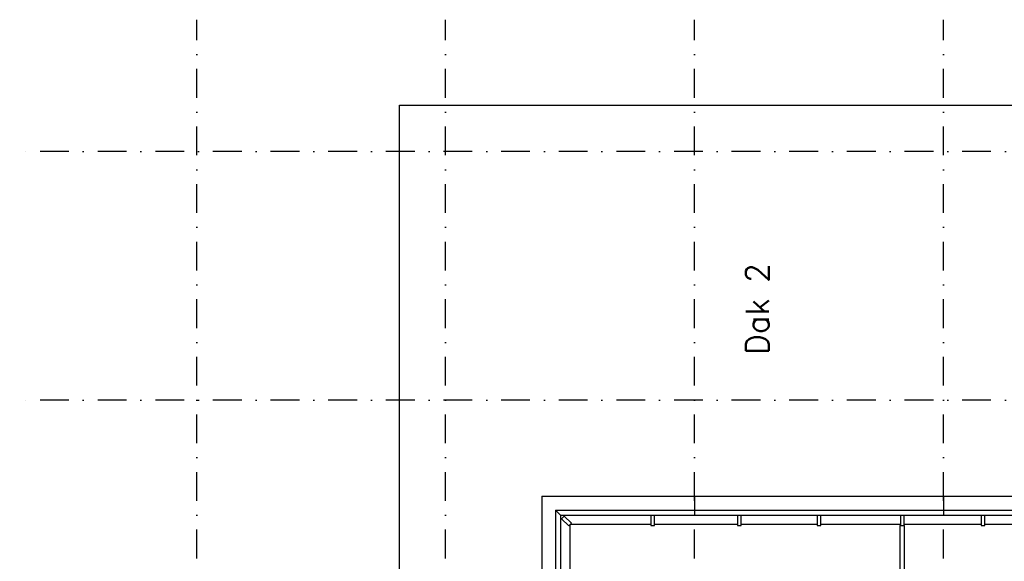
# Model space of a CAD drawing. Extents: x 36324 to 146208, y 143889 to 220609.
# Tile 5 of 21: x 36324 to 57682, y 193483 to 205239. Entities that reach past the tile are written whole.
import ezdxf

# ---------------------------------------------------------------- set-up
doc = ezdxf.new("R2010")
doc.units = 0
doc.header["$LTSCALE"] = 100
doc.linetypes.add('B0302', pattern=[12.5, 6.25, -3.125, 0, -3.125])
for name, color, linetype in [('Bouwkundig', 253, 'CONTINUOUS'), ('Bouwkundig tekst', 252, 'CONTINUOUS'), ('Stramien', 252, 'B0302')]:
    doc.layers.add(name, color=color, linetype=linetype)
doc.styles.get("Standard").update_dxf_attribs({"font": 'romans.shx'})

msp = doc.modelspace()

# ---------------------------------------------------------------- linework, layer by layer
at = {"layer": 'Bouwkundig', "linetype": 'Continuous'}
for p, q in [((50963, 194894), (50963, 194480)), ((56363, 194894), (56363, 194480)), ((55413, 194260), (55513, 194260))]:
    msp.add_line(p, q, dxfattribs=at)
for points in [[(78963, 197980), (78963, 163580), (44563, 163580), (44563, 203380), (68163, 203380), (68163, 197980), (78963, 197980)], [(47649, 194894), (75877, 194894), (75877, 191580)], [(47649, 194894), (47649, 191580)], [(59063, 194480), (48063, 194480), (47949, 194594), (59063, 194594)], [(48263, 192530), (48263, 194280)], [(50013, 194280), (48263, 194280)], [(51893, 194280), (50093, 194280)], [(53623, 194280), (51973, 194280)], [(55433, 194280), (53703, 194280)], [(55413, 194260), (55413, 193030)], [(55513, 194258), (55510, 194260)], [(57183, 194280), (55513, 194280)], [(55513, 194260), (55513, 193030)], [(58983, 194280), (57263, 194280)]]:
    msp.add_lwpolyline(points, dxfattribs=at)
for points in [[(47949, 194594), (47949, 191580), (48063, 191580), (48063, 194480)], [(48136, 194464), (48079, 194408), (48235, 194252), (48291, 194309)], [(50093, 194480), (50013, 194480), (50013, 194260), (50093, 194260)], [(51973, 194480), (51893, 194480), (51893, 194260), (51973, 194260)], [(53703, 194480), (53623, 194480), (53623, 194260), (53703, 194260)], [(55513, 194480), (55433, 194480), (55433, 194260), (55513, 194260)], [(57263, 194480), (57183, 194480), (57183, 194260), (57263, 194260)]]:
    msp.add_lwpolyline(points, close=True, dxfattribs=at)
at = {"layer": 'Stramien'}
for p, q in [((40163, 153542), (40163, 205239)), ((45563, 153542), (45563, 205239)), ((50963, 153542), (50963, 205239)), ((56363, 153542), (56363, 205239)), ((133649, 202380), (36324, 202380)), ((133649, 196980), (36324, 196980))]:
    msp.add_line(p, q, dxfattribs=at)

# ---------------------------------------------------------------- texts
at = {"layer": 'Bouwkundig tekst', "linetype": 'Continuous'}
msp.add_text('Dak 2', height=500, rotation=90, dxfattribs=at).set_placement((52573, 197963))

doc.saveas('drawing.dxf')
